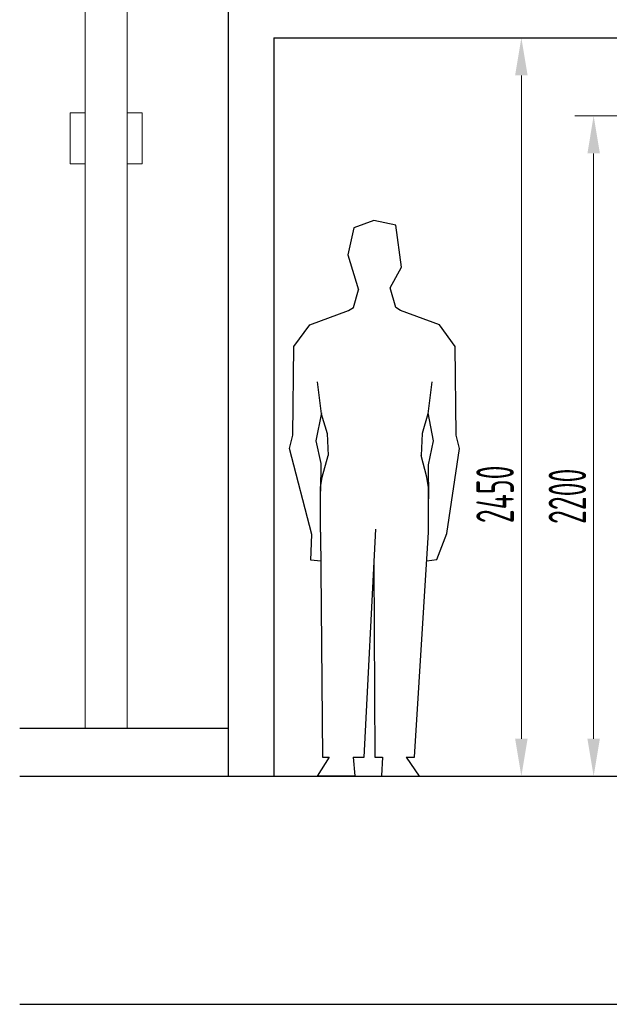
# Model space of a CAD drawing. Header units: millimetres. Extents: x -118717 to 8962, y 22910 to 145283.
# Tile 63 of 193: x -68195 to -66232, y 95273 to 98553. Entities that reach past the tile are written whole.
import ezdxf

# ---------------------------------------------------------------- set-up
doc = ezdxf.new("R2010")
doc.units = ezdxf.units.MM
doc.linetypes.add('phl_thick', pattern=[0])
doc.layers.add('UT_KOTY - DIMENZE', color=7, linetype='Continuous', lineweight=5)
doc.layers.add('VZT_50 POPIS - OBECNE', color=7, linetype='Continuous', lineweight=13)
doc.styles.add('ISOCP 2.5', font='isocp.shx', dxfattribs={"width": 0.6, "height": 2.5})

msp = doc.modelspace()

# ---------------------------------------------------------------- linework, layer by layer
at = {"color": 8}
for p, q in [((-67500.8, 98642.5), (-67500.8, 96032.5)), ((-67349.3, 98492.5), (-67349.3, 96032.5)), ((-67349.3, 98492.5), (-64680.4, 98492.5)), ((-68195.5, 96192.5), (-67500.8, 96192.5)), ((-68195.5, 96032.5), (-57907, 96032.5)), ((-68195.5, 95272.5), (-57907, 95272.5))]:
    msp.add_line(p, q, dxfattribs=at)
for p, q in [((-67082.9, 97859.7), (-67102.4, 97769.5)), ((-67015.8, 97884.1), (-67082.9, 97859.7)), ((-66943.2, 97868.4), (-67015.8, 97884.1)), ((-66923.7, 97728.8), (-66943.2, 97868.4)), ((-67102.4, 97769.5), (-67067.2, 97653.2)), ((-66961.8, 97659.8), (-66923.7, 97728.8)), ((-66943.2, 97594.1), (-66961.8, 97659.8)), ((-67083.9, 97594.1), (-67067.2, 97653.2)), ((-67100.5, 97584.2), (-67083.9, 97594.1)), ((-66926.6, 97584.2), (-66943.2, 97594.1)), ((-67229.6, 97536.5), (-67100.5, 97584.2)), ((-66797.5, 97536.5), (-66926.6, 97584.2)), ((-67282.4, 97464.3), (-67229.6, 97536.5)), ((-66744.6, 97464.3), (-66797.5, 97536.5)), ((-67285.3, 97168.7), (-67282.4, 97464.3)), ((-66741.8, 97168.7), (-66744.6, 97464.3)), ((-67204.6, 97346.1), (-67190.9, 97239.3)), ((-66822.5, 97346.1), (-66836.2, 97239.3)), ((-67190.8, 97243.1), (-67209.1, 97149.6)), ((-67190.9, 97239.3), (-67171.7, 97174.8)), ((-66836.2, 97239.3), (-66855.4, 97174.8)), ((-66836.3, 97243.1), (-66818, 97149.6)), ((-67296.9, 97124.5), (-67285.3, 97168.7)), ((-67171.7, 97174.8), (-67168.6, 97100.5)), ((-66855.4, 97174.8), (-66858.5, 97100.5)), ((-66730.2, 97124.5), (-66741.8, 97168.7)), ((-67209.1, 97149.6), (-67192.4, 97074.4)), ((-66818, 97149.6), (-66834.7, 97070.2)), ((-67222.1, 96837.7), (-67296.9, 97124.5)), ((-66772.6, 96841.6), (-66730.2, 97124.5)), ((-67192.4, 97074.4), (-67193.3, 96981.8)), ((-67188, 97028.5), (-67168.6, 97100.5)), ((-66839.1, 97028.5), (-66858.5, 97100.5)), ((-66834.7, 97070.2), (-66833.8, 96956.8)), ((-67193.3, 96994.5), (-67188, 97028.5)), ((-66833.8, 96994.5), (-66839.1, 97028.5)), ((-67193.4, 96845.3), (-67193.3, 96994.5)), ((-66833.7, 96845.3), (-66833.8, 96994.5)), ((-67193.4, 96845.3), (-67186.4, 96095.6)), ((-67048.6, 96095.6), (-67009.5, 96855.4)), ((-66880.8, 96095.6), (-66833.7, 96845.3)), ((-66805.6, 96754), (-66772.6, 96841.6)), ((-67226.3, 96752.5), (-67222.1, 96837.7)), ((-67192.5, 96748.7), (-67226.3, 96752.5)), ((-66839.4, 96750.2), (-66805.6, 96754)), ((-67015.7, 96735.3), (-67012.3, 96095.6)), ((-67165.1, 96095.6), (-67205, 96032.5)), ((-67186.4, 96095.6), (-67165.1, 96095.6)), ((-67085.2, 96095.6), (-67048.6, 96095.6)), ((-67085.2, 96095.6), (-67079.6, 96033.7)), ((-67012.3, 96095.6), (-66986.9, 96095.6)), ((-66986.9, 96095.6), (-66990.6, 96034.1)), ((-66908.8, 96095.6), (-66880.8, 96095.6)), ((-66908.8, 96095.6), (-66865.3, 96033)), ((-67079.6, 96033.7), (-67205, 96032.5)), ((-66990.6, 96034.1), (-66865.3, 96033))]:
    msp.add_line(p, q)
at = {"layer": 'UT_KOTY - DIMENZE'}
for p, q in [((-66574.6, 98492.5), (-66587.1, 98492.5)), ((-66524.6, 96157.5), (-66524.6, 98367.5)), ((-65214.4, 98232.5), (-66346.3, 98232.5)), ((-66283.8, 96157.5), (-66283.8, 98107.5)), ((-66572.9, 96032.5), (-66587.1, 96032.5)), ((-66333.8, 96032.5), (-66346.3, 96032.5))]:
    msp.add_line(p, q, dxfattribs=at)
for points in [[(-66545.4, 98367.5), (-66503.8, 98367.5), (-66524.6, 98492.5)], [(-66304.6, 98107.5), (-66263, 98107.5), (-66283.8, 98232.5)], [(-66545.4, 96157.5), (-66503.8, 96157.5), (-66524.6, 96032.5)], [(-66304.6, 96157.5), (-66263, 96157.5), (-66283.8, 96032.5)]]:
    msp.add_solid(points, dxfattribs=at)
at = {"layer": 'VZT_50 POPIS - OBECNE', "color": 8}
for p, q in [((-67977.1, 100002.5), (-67977.1, 96192.5)), ((-67837.1, 100002.5), (-67837.1, 96192.5))]:
    msp.add_line(p, q, dxfattribs=at)
at = {"layer": 'VZT_50 POPIS - OBECNE', "color": 8, "linetype": 'phl_thick'}
for p, q in [((-67977.1, 98242.5), (-68027.1, 98242.5)), ((-68027.1, 98242.5), (-68027.1, 98072.5)), ((-67977.1, 98072.5), (-67977.1, 98242.5)), ((-67787.1, 98242.5), (-67837.1, 98242.5)), ((-67837.1, 98242.5), (-67837.1, 98072.5)), ((-67787.1, 98072.5), (-67787.1, 98242.5)), ((-68027.1, 98072.5), (-67977.1, 98072.5)), ((-67837.1, 98072.5), (-67787.1, 98072.5))]:
    msp.add_line(p, q, dxfattribs=at)

# ---------------------------------------------------------------- texts
at = {"layer": 'UT_KOTY - DIMENZE', "char_height": 125, "attachment_point": 5, "rotation": 90, "style": 'ISOCP 2.5'}
for s, insert in [('2450', (-66612.1, 96971.6)), ('2200', (-66371.3, 96965))]:
    msp.add_mtext(s, dxfattribs=dict(at, insert=insert))

doc.saveas('drawing.dxf')
